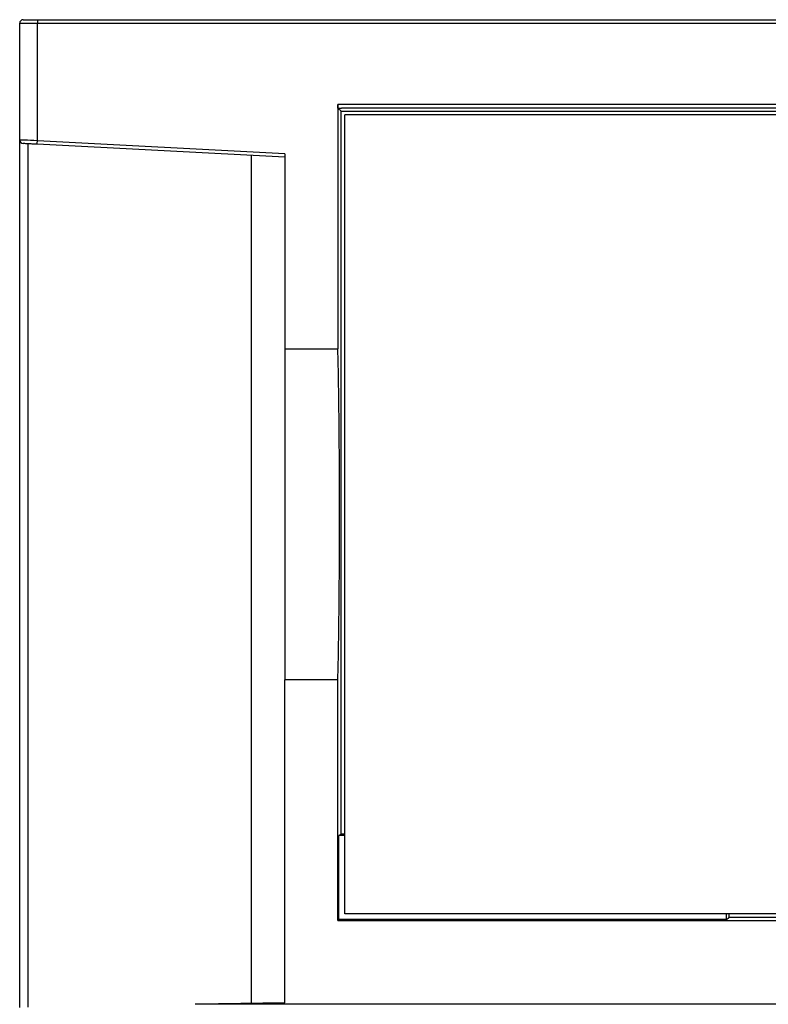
# Model space of a CAD drawing. Header units: inches. Extents: x -22 to 93, y 269 to 424.
# Tile 3 of 4: x -17 to 25, y 368 to 424. Entities that reach past the tile are written whole.
import ezdxf

# ---------------------------------------------------------------- set-up
doc = ezdxf.new("R2010")
doc.units = ezdxf.units.IN
doc.header["$MEASUREMENT"] = 0

# ---------------------------------------------------------------- blocks, each defined once
blk = doc.blocks.new('block 139')
at = {"color": 7, "lineweight": 25}
blk.add_lwpolyline([(-7.108, 368.1), (-7.171, 368.098)], dxfattribs=at)
blk = doc.blocks.new('block 140')
at = {"color": 7, "lineweight": 25}
blk.add_lwpolyline([(77.892, 368.1), (-7.108, 368.1)], dxfattribs=at)
blk = doc.blocks.new('block 172')
at = {"color": 7, "lineweight": 25}
blk.add_lwpolyline([(-2.108, 368.187), (-7.108, 368.099)], dxfattribs=at)
blk = doc.blocks.new('block 173')
at = {"color": 7, "lineweight": 25}
blk.add_lwpolyline([(-2.108, 368.187), (-2.108, 386.468)], dxfattribs=at)
blk = doc.blocks.new('block 174')
at = {"color": 7, "lineweight": 25}
blk.add_lwpolyline([(0.892, 386.468), (-2.108, 386.468)], dxfattribs=at)
blk = doc.blocks.new('block 175')
at = {"color": 7, "lineweight": 25}
blk.add_lwpolyline([(0.892, 372.838), (0.892, 386.468)], dxfattribs=at)
blk = doc.blocks.new('block 176')
at = {"color": 7, "lineweight": 25}
blk.add_lwpolyline([(0.892, 372.838), (69.892, 372.838)], dxfattribs=at)
blk = doc.blocks.new('block 187')
at = {"color": 7, "lineweight": 25}
blk.add_lwpolyline([(69.892, 419.034), (0.892, 419.034)], dxfattribs=at)
blk = doc.blocks.new('block 188')
at = {"color": 7, "lineweight": 25}
blk.add_lwpolyline([(0.892, 419.034), (0.892, 405.207)], dxfattribs=at)
blk = doc.blocks.new('block 189')
at = {"color": 7, "lineweight": 25}
blk.add_lwpolyline([(-2.108, 405.207), (0.892, 405.207)], dxfattribs=at)
blk = doc.blocks.new('block 190')
at = {"color": 7, "lineweight": 25}
blk.add_lwpolyline([(-2.108, 416.252), (-2.108, 405.207)], dxfattribs=at)
blk = doc.blocks.new('block 191')
at = {"color": 7, "lineweight": 25}
blk.add_lwpolyline([(-2.108, 416.252), (-16.108, 416.986)], dxfattribs=at)
blk = doc.blocks.new('block 192')
at = {"color": 7, "lineweight": 25}
blk.add_lwpolyline([(-16.108, 416.986), (-16.108, 423.638)], dxfattribs=at)
blk = doc.blocks.new('block 193')
at = {"color": 7, "lineweight": 25}
blk.add_lwpolyline([(-16.108, 423.638), (86.892, 423.638)], dxfattribs=at)
blk = doc.blocks.new('block 197')
at = {"color": 7, "lineweight": 25}
blk.add_lwpolyline([(-17.109, 423.638), (-16.108, 423.638)], dxfattribs=at)
blk = doc.blocks.new('block 198')
at = {"color": 7, "lineweight": 25}
blk.add_open_spline([(-16.108, 416.986), (-16.37, 416.997), (-16.63, 417.009), (-16.815, 417.017), (-16.908, 417.021), (-16.982, 417.024), (-17.032, 417.026), (-17.082, 417.028), (-17.109, 417.028), (-17.109, 417.027)], degree=3, knots=[0, 0, 0, 0, 1, 1, 1, 2, 2, 2, 3, 3, 3, 3], dxfattribs=at)
blk = doc.blocks.new('block 199')
at = {"color": 7, "lineweight": 25}
blk.add_lwpolyline([(-17.109, 417.027), (-17.109, 423.638)], dxfattribs=at)
blk = doc.blocks.new('block 200')
at = {"color": 7, "lineweight": 25}
blk.add_lwpolyline([(-16.119, 416.786), (-16.119, 416.79), (-16.118, 416.801), (-16.117, 416.82), (-16.116, 416.844), (-16.114, 416.874), (-16.113, 416.909), (-16.11, 416.946), (-16.108, 416.986)], dxfattribs=at)
blk = doc.blocks.new('block 201')
at = {"color": 7, "lineweight": 25}
blk.add_lwpolyline([(-2.108, 416.051), (-16.119, 416.786)], dxfattribs=at)
blk = doc.blocks.new('block 202')
at = {"color": 7, "lineweight": 25}
blk.add_open_spline([(-16.119, 416.786), (-16.216, 416.791), (-16.307, 416.796), (-16.395, 416.8), (-16.482, 416.805), (-16.567, 416.809), (-16.648, 416.813), (-16.728, 416.818), (-16.801, 416.821), (-16.849, 416.824), (-16.896, 416.827), (-16.919, 416.828), (-16.919, 416.828)], degree=3, knots=[0, 0, 0, 0, 1, 1, 1, 2, 2, 2, 3, 3, 3, 4, 4, 4, 4], dxfattribs=at)
blk = doc.blocks.new('block 203')
at = {"color": 7, "lineweight": 25}
blk.add_open_spline([(-17.109, 417.027), (-17.109, 416.921), (-17.025, 416.833), (-16.919, 416.828)], degree=3, dxfattribs=at)
blk = doc.blocks.new('block 207')
at = {"color": 7, "lineweight": 25}
blk.add_open_spline([(0.892, 386.468), (0.904, 386.821), (0.916, 387.276), (0.928, 387.852), (0.94, 388.429), (0.951, 389.126), (0.96, 389.94), (0.97, 390.753), (0.978, 391.682), (0.984, 392.685), (0.989, 393.687), (0.992, 394.762), (0.992, 395.838), (0.992, 396.914), (0.989, 397.988), (0.984, 398.991), (0.978, 399.993), (0.97, 400.922), (0.96, 401.736), (0.951, 402.549), (0.94, 403.247), (0.928, 403.823), (0.916, 404.399), (0.904, 404.854), (0.892, 405.207)], degree=3, knots=[0, 0, 0, 0, 1, 1, 1, 2, 2, 2, 3, 3, 3, 4, 4, 4, 5, 5, 5, 6, 6, 6, 7, 7, 7, 8, 8, 8, 8], dxfattribs=at)
blk = doc.blocks.new('block 208')
at = {"color": 7, "lineweight": 25}
blk.add_open_spline([(0.895, 418.834), (0.894, 418.835), (0.893, 418.855), (0.892, 418.894), (0.892, 418.933), (0.892, 418.988), (0.892, 419.034)], degree=3, knots=[0, 0, 0, 0, 1, 1, 1, 2, 2, 2, 2], dxfattribs=at)
blk = doc.blocks.new('block 209')
at = {"color": 7, "lineweight": 25}
blk.add_lwpolyline([(1.075, 418.654), (0.895, 418.834)], dxfattribs=at)
blk = doc.blocks.new('block 210')
at = {"color": 7, "lineweight": 25}
blk.add_lwpolyline([(1.075, 377.724), (1.075, 418.654)], dxfattribs=at)
blk = doc.blocks.new('block 211')
at = {"color": 7, "lineweight": 25}
blk.add_lwpolyline([(1.075, 377.724), (0.953, 377.663)], dxfattribs=at)
blk = doc.blocks.new('block 212')
at = {"color": 7, "lineweight": 25}
blk.add_lwpolyline([(0.953, 372.899), (0.953, 377.663)], dxfattribs=at)
blk = doc.blocks.new('block 213')
at = {"color": 7, "lineweight": 25}
blk.add_lwpolyline([(0.953, 372.899), (0.892, 372.838)], dxfattribs=at)
blk = doc.blocks.new('block 216')
at = {"color": 7, "lineweight": 25}
blk.add_lwpolyline([(69.688, 418.834), (1.095, 418.834)], dxfattribs=at)
blk = doc.blocks.new('block 217')
at = {"color": 7, "lineweight": 25}
blk.add_lwpolyline([(0.895, 418.834), (1.095, 418.834)], dxfattribs=at)
blk = doc.blocks.new('block 221')
at = {"color": 7, "lineweight": 25}
blk.add_lwpolyline([(-16.108, 423.838), (86.892, 423.838)], dxfattribs=at)
blk = doc.blocks.new('block 223')
at = {"color": 7, "lineweight": 25}
blk.add_lwpolyline([(-16.108, 423.838), (-16.108, 423.834), (-16.108, 423.823), (-16.108, 423.804), (-16.108, 423.779), (-16.108, 423.749), (-16.108, 423.714), (-16.108, 423.677), (-16.108, 423.638)], dxfattribs=at)
blk = doc.blocks.new('block 226')
at = {"color": 7, "lineweight": 25}
blk.add_lwpolyline([(-16.909, 423.838), (-16.108, 423.838)], dxfattribs=at)
blk = doc.blocks.new('block 227')
at = {"color": 7, "lineweight": 25}
blk.add_open_spline([(-16.909, 423.838), (-17.019, 423.838), (-17.109, 423.748), (-17.109, 423.638)], degree=3, dxfattribs=at)
blk = doc.blocks.new('block 232')
at = {"color": 7, "lineweight": 25}
blk.add_lwpolyline([(-2.108, 405.207), (-2.108, 386.468)], dxfattribs=at)
blk = doc.blocks.new('block 234')
at = {"color": 7, "lineweight": 25}
blk.add_lwpolyline([(22.891, 372.899), (0.953, 372.899)], dxfattribs=at)
blk = doc.blocks.new('block 235')
at = {"color": 7, "lineweight": 25}
blk.add_lwpolyline([(22.891, 372.899), (23.014, 373.021)], dxfattribs=at)
blk = doc.blocks.new('block 236')
at = {"color": 7, "lineweight": 25}
blk.add_lwpolyline([(69.708, 373.021), (23.014, 373.021)], dxfattribs=at)
blk = doc.blocks.new('block 302')
at = {"color": 7, "lineweight": 25}
blk.add_lwpolyline([(69.518, 373.229), (1.283, 373.229)], dxfattribs=at)
blk = doc.blocks.new('block 303')
at = {"color": 7, "lineweight": 25}
blk.add_lwpolyline([(1.283, 373.229), (1.283, 418.446)], dxfattribs=at)
blk = doc.blocks.new('block 304')
at = {"color": 7, "lineweight": 25}
blk.add_lwpolyline([(69.518, 418.446), (1.283, 418.446)], dxfattribs=at)
blk = doc.blocks.new('block 409')
at = {"color": 7, "lineweight": 25}
blk.add_lwpolyline([(1.075, 418.654), (69.708, 418.654)], dxfattribs=at)
blk = doc.blocks.new('block 413')
at = {"color": 7, "lineweight": 25}
blk.add_lwpolyline([(23.014, 373.229), (23.014, 373.021)], dxfattribs=at)
blk = doc.blocks.new('block 414')
at = {"color": 7, "lineweight": 25}
blk.add_lwpolyline([(22.891, 372.899), (22.891, 373.229)], dxfattribs=at)
blk = doc.blocks.new('block 415')
at = {"color": 7, "lineweight": 25}
blk.add_lwpolyline([(1.283, 377.663), (0.953, 377.663)], dxfattribs=at)
blk = doc.blocks.new('block 416')
at = {"color": 7, "lineweight": 25}
blk.add_lwpolyline([(1.283, 377.724), (1.075, 377.724)], dxfattribs=at)
blk = doc.blocks.new('block 489')
at = {"color": 7, "lineweight": 25}
blk.add_lwpolyline([(-4.004, 416.151), (-4.004, 368.154)], dxfattribs=at)
blk = doc.blocks.new('block 490')
at = {"color": 7, "lineweight": 25}
blk.add_lwpolyline([(-16.635, 367.933), (-16.635, 416.813)], dxfattribs=at)
blk = doc.blocks.new('block 492')
at = {"color": 7, "lineweight": 25}
blk.add_lwpolyline([(-17.109, 367.925), (-17.109, 417.027)], dxfattribs=at)

msp = doc.modelspace()

# ---------------------------------------------------------------- block references
for name in ['block 227', 'block 197', 'block 199', 'block 226', 'block 221', 'block 223', 'block 192', 'block 193', 'block 187', 'block 188', 'block 208', 'block 209', 'block 217', 'block 210', 'block 409', 'block 216', 'block 303', 'block 304', 'block 198', 'block 203', 'block 492', 'block 200', 'block 191', 'block 202', 'block 490', 'block 201', 'block 489', 'block 190', 'block 189', 'block 232', 'block 207', 'block 173', 'block 174', 'block 175', 'block 211', 'block 212', 'block 415', 'block 416', 'block 213', 'block 234', 'block 302', 'block 414', 'block 235', 'block 413', 'block 236', 'block 176', 'block 139', 'block 172', 'block 140']:
    msp.add_blockref(name, (0, 0))

doc.saveas('drawing.dxf')
